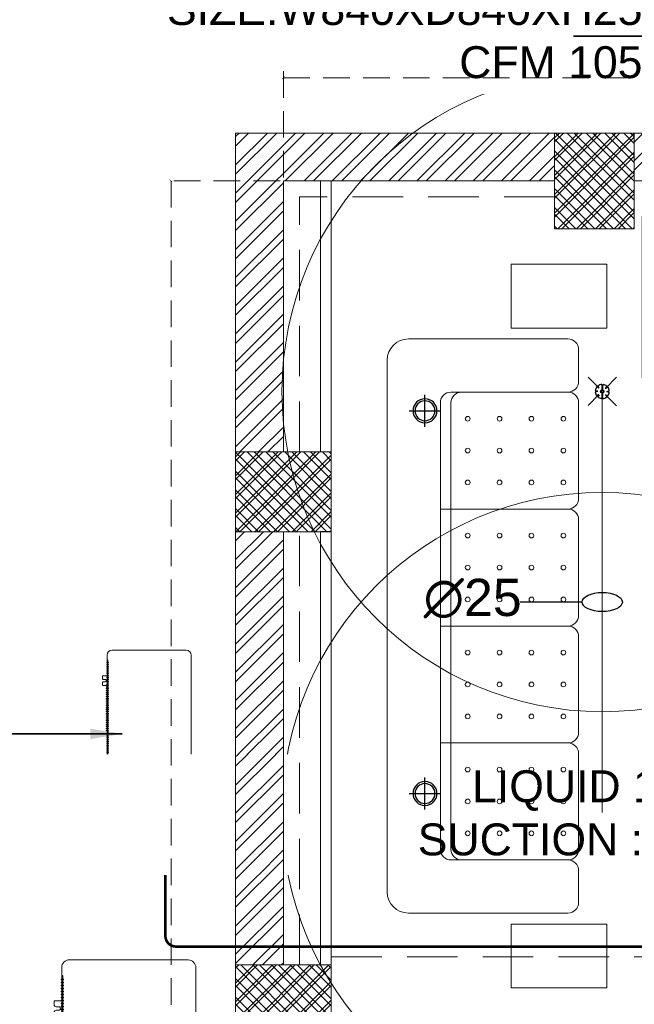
# Model space of a CAD drawing. Header units: inches. Extents: x 105152 to 158499, y 12149 to 30915.
# Tile 147 of 256: x 126132 to 126247, y 21439 to 21624. Entities that reach past the tile are written whole.
import ezdxf

# ---------------------------------------------------------------- set-up
doc = ezdxf.new("R2010")
doc.units = ezdxf.units.IN
doc.header["$MEASUREMENT"] = 0
doc.header["$PDMODE"] = 34
doc.linetypes.add('HIDDEN', pattern=[0.375, 0.25, -0.125])
doc.layers.add('15w led', color=7, linetype='Continuous', true_color=0xe600e6)
for name, color, linetype in [('AC REF. PIPE', 1, 'Continuous'), ('PD_DIMENSION', 101, 'Continuous'), ('PD_LIGHTING', 23, 'Continuous'), ('PP-HVAC ODU', 6, 'Continuous'), ('PP-SPRINKLER', 1, 'Continuous')]:
    doc.layers.add(name, color=color, linetype=linetype)
for name, color, linetype, lineweight in [('AR - PLAN', 251, 'Continuous', 5), ('BEAM', 173, 'Continuous', 5), ('COVERAGE ', 251, 'Continuous', 5), ('FIRE TEXT', 7, 'Continuous', 25), ('HVAC SERVICE', 1, 'Continuous', 35), ('HVAC TEXT PP', 104, 'Continuous', 20), ('PD_BRICK WALL_115', 134, 'Continuous', 30), ('PD_COLUMN', 2, 'Continuous', 60), ('PD_ELEVATION_03', 80, 'Continuous', 25), ('PD_FURNITURE_LOOSE', 20, 'Continuous', 18), ('PD_HATCH', 45, 'Continuous', 9), ('PP-SPRINKLER PIPE', 1, 'Continuous', 0), ('SH-SPRINKLAR', 1, 'Continuous', 0)]:
    doc.layers.add(name, color=color, linetype=linetype, lineweight=lineweight)
doc.styles.get("Standard").update_dxf_attribs({"font": 'arial.ttf', "height": 6})
doc.styles.add('text Ht 200mm', font='arial.ttf')
doc.dimstyles.new('ISO-10', dxfattribs={"dimtxt": 6, "dimasz": 0.5, "dimexe": 1.25, "dimexo": 0.625, "dimtad": 1, "dimtoh": 1, "dimdec": 1, "dimlunit": 4, "dimtxsty": 'Standard', "dimblk": 'ARCHTICK', "dimcen": 2.5, "dimclrt": 3, "dimadec": 0, "dimazin": 0, "dimtfac": 1, "dimtdec": 1, "dimtmove": 1, "dimatfit": 3, "dimfxl": 1, "dimarcsym": 0})
pattern_1 = [(45, (144327.2833, 25769.4912), (-1.767766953, 1.767766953), []), (135, (144327.2833, 25769.4912), (-1.767766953, -1.767766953), [])]

# ---------------------------------------------------------------- blocks, each defined once
blk = doc.blocks.new('PP-CEILING PENDANT')
at = {"layer": 'COVERAGE ', "color": 8, "lineweight": 5}
blk.add_circle((0, 0), 1700, dxfattribs=at)
at = {"layer": 'SH-SPRINKLAR', "lineweight": -3}
for p, q in [((-16.9, 17), (-75.6, 75.8)), ((17.2, 16.7), (75.4, 75)), ((-24, 0.1), (-37.4, -2.9)), ((-24, 0.8), (-37.3, 3.8)), ((-17.1, 16.7), (-28.7, 24.1)), ((-16.6, 17.3), (-23.9, 28.9)), ((-0.4, 24), (-3.4, 37.3)), ((-1.5, 8.9), (-1.5, 23.9)), ((0.6, 24), (3.5, 37.3)), ((1.5, 8.9), (1.5, 23.9)), ((16.8, 17.2), (24.1, 28.7)), ((17.6, 16.3), (29.1, 23.7)), ((23.9, -0.1), (37.4, 2.9)), ((-17.5, -16.3), (-76.5, -75.3)), ((-17.8, -16.1), (-29.3, -23.4)), ((-17.3, -16.6), (-24.7, -28.2)), ((-1.5, -23.9), (-4.5, -37.2)), ((-1.5, -23.9), (-1.5, -8.9)), ((-0.6, -24), (2.3, -37.4)), ((1.5, -23.9), (1.5, -8.9)), ((15.8, -18), (23.1, -29.5)), ((16.2, -17.7), (74.6, -76.1)), ((16.6, -17.3), (28.2, -24.7)), ((23.9, -1.3), (37.3, -4.2))]:
    blk.add_line(p, q, dxfattribs=at)
for centre, major_axis, start_param, end_param in [((0, 0), (26.5, 26.5), 1.657505, 2.255676), ((0, 0), (-26.5, 26.5), 5.588406, 6.189787), ((0, 0), (0.02, 8.87), 5.497787, 11.780972), ((0, 0), (0.02, 6.56), 5.497787, 11.780972), ((0, 23.4), (1.12, 1.12), 5.863873, 8.273293), ((0, 0), (-26.5, 26.5), 4.798644, 5.40368), ((0, 0), (26.5, 26.5), 5.57395, 6.180955), ((0, 0), (-26.5, 26.5), 0.862204, 1.45951), ((0, 0), (-26.5, 26.5), 1.637496, 2.236801), ((0, -23.4), (1.12, 1.12), 2.722281, 5.131701), ((0, 0), (-26.5, 26.5), 2.418515, 3.021492), ((0, 0), (26.5, 26.5), 4.778634, 5.384791)]:
    blk.add_ellipse(centre, major_axis=major_axis, ratio=1, start_param=start_param, end_param=end_param, dxfattribs=at)
blk = doc.blocks.new('zw$BF43')
at = {"layer": 'PP-HVAC ODU', "lineweight": 13}
for p, q in [((23.3, 395), (444.9, 395)), ((444.9, 395), (450.9, 390.6)), ((450.9, 390.6), (463.4, 390.6)), ((463.4, 390.6), (470, 395)), ((470, 395), (947.5, 395)), ((0, 22.9), (0.4, 372.1)), ((970.4, 372.1), (970, 22.9)), ((947.1, 0), (22.9, 0))]:
    blk.add_line(p, q, dxfattribs=at)
for points in [[(138.6, 403.8, 1.000274), (149.2, 403.8), (149.2, 411.3, -0.414298), (154.9, 417.1), (166, 417.1), (166, 395), (121.7, 395), (121.7, 417.1), (132.8, 417.1, -0.414214), (138.6, 411.3), (138.6, 403.8)], [(805, 395), (805, 417.1), (816.1, 417.1, -0.414214), (821.8, 411.3), (821.8, 403.8)], [(821.8, 403.8, 1.000274), (832.4, 403.8), (832.4, 411.3, -0.414298), (838.2, 417.1), (849.2, 417.1), (849.2, 395)]]:
    blk.add_lwpolyline(points, format="xyb", dxfattribs=at)
blk.add_lwpolyline([(923.3, 391.5), (477.2, 391.5, -0.994454), (477.2, 393.8), (923.3, 393.8, -0.993678)], format="xyb", close=True, dxfattribs=at)
for points in [[(488.7, 389.3), (487, 389.3), (487, 396.2), (488.7, 396.2)], [(497.5, 389.3), (495.9, 389.3), (495.9, 396.2), (497.5, 396.2)], [(506.4, 389.3), (504.7, 389.3), (504.7, 396.2), (506.4, 396.2)], [(515.2, 389.3), (513.6, 389.3), (513.6, 396.2), (515.2, 396.2)], [(524.1, 389.3), (522.4, 389.3), (522.4, 396.2), (524.1, 396.2)], [(532.9, 389.3), (531.3, 389.3), (531.3, 396.2), (532.9, 396.2)], [(541.8, 389.3), (540.1, 389.3), (540.1, 396.2), (541.8, 396.2)], [(550.6, 389.3), (549, 389.3), (549, 396.2), (550.6, 396.2)], [(559.5, 389.3), (557.8, 389.3), (557.8, 396.2), (559.5, 396.2)], [(568.3, 389.3), (566.7, 389.3), (566.7, 396.2), (568.3, 396.2)], [(577.2, 389.3), (575.5, 389.3), (575.5, 396.2), (577.2, 396.2)], [(586, 389.3), (584.4, 389.3), (584.4, 396.2), (586, 396.2)], [(594.9, 389.3), (593.2, 389.3), (593.2, 399.4), (594.9, 399.4)], [(603.7, 389.3), (602.1, 389.3), (602.1, 399.4), (603.7, 399.4)], [(612.6, 389.3), (610.9, 389.3), (610.9, 399.4), (612.6, 399.4)], [(621.4, 389.3), (619.8, 389.3), (619.8, 399.4), (621.4, 399.4)], [(630.3, 389.3), (628.6, 389.3), (628.6, 399.4), (630.3, 399.4)], [(639.1, 389.3), (637.5, 389.3), (637.5, 399.4), (639.1, 399.4)], [(648, 389.3), (646.3, 389.3), (646.3, 399.4), (648, 399.4)], [(656.8, 389.3), (655.2, 389.3), (655.2, 399.4), (656.8, 399.4)], [(665.7, 389.3), (664, 389.3), (664, 399.4), (665.7, 399.4)], [(674.5, 389.3), (672.9, 389.3), (672.9, 399.4), (674.5, 399.4)], [(683.4, 389.3), (681.7, 389.3), (681.7, 399.4), (683.4, 399.4)], [(692.3, 389.3), (690.6, 389.3), (690.6, 399.4), (692.3, 399.4)], [(701.1, 389.3), (699.4, 389.3), (699.4, 399.4), (701.1, 399.4)], [(710, 389.3), (708.3, 389.3), (708.3, 399.4), (710, 399.4)], [(718.8, 389.3), (717.1, 389.3), (717.1, 399.4), (718.8, 399.4)], [(727.7, 389.3), (726, 389.3), (726, 399.4), (727.7, 399.4)], [(736.5, 389.3), (734.8, 389.3), (734.8, 399.4), (736.5, 399.4)], [(745.4, 389.3), (743.7, 389.3), (743.7, 399.4), (745.4, 399.4)], [(754.2, 389.3), (752.5, 389.3), (752.5, 399.4), (754.2, 399.4)], [(763.1, 389.3), (761.4, 389.3), (761.4, 399.4), (763.1, 399.4)], [(771.9, 389.3), (770.2, 389.3), (770.2, 399.4), (771.9, 399.4)], [(780.8, 389.3), (779.1, 389.3), (779.1, 399.4), (780.8, 399.4)], [(789.6, 389.3), (787.9, 389.3), (787.9, 399.4), (789.6, 399.4)], [(798.5, 389.3), (796.8, 389.3), (796.8, 399.4), (798.5, 399.4)], [(807.3, 389.3), (805.6, 389.3), (805.6, 399.4), (807.3, 399.4)], [(816.2, 389.3), (814.5, 389.3), (814.5, 396.2), (816.2, 396.2)], [(825, 389.3), (823.3, 389.3), (823.3, 396.2), (825, 396.2)], [(833.9, 389.3), (832.2, 389.3), (832.2, 396.2), (833.9, 396.2)], [(842.7, 389.3), (841, 389.3), (841, 396.2), (842.7, 396.2)], [(851.6, 389.3), (849.9, 389.3), (849.9, 396.2), (851.6, 396.2)], [(860.4, 389.3), (858.8, 389.3), (858.8, 396.2), (860.4, 396.2)], [(869.3, 389.3), (867.6, 389.3), (867.6, 396.2), (869.3, 396.2)], [(878.1, 389.3), (876.5, 389.3), (876.5, 396.2), (878.1, 396.2)], [(887, 389.3), (885.3, 389.3), (885.3, 396.2), (887, 396.2)], [(895.8, 389.3), (894.1, 389.3), (894.1, 396.2), (895.8, 396.2)], [(904.7, 389.3), (903, 389.3), (903, 396.2), (904.7, 396.2)], [(913.5, 389.3), (911.9, 389.3), (911.9, 396.2), (913.5, 396.2)]]:
    blk.add_lwpolyline(points, close=True, dxfattribs=at)
for centre, start, end in [((23.3, 372.1), 90, 179.857), ((947.5, 372.1), 0, 90), ((22.9, 22.9), 180, 270), ((947.1, 22.9), 270, 0)]:
    blk.add_arc(centre, 22.9, start, end, dxfattribs=at)
blk = doc.blocks.new('_ArchTick')
at = {"color": 0, "linetype": 'ByBlock', "const_width": 0.15}
blk.add_lwpolyline([(-0.5, -0.5), (0.5, 0.5)], dxfattribs=at)
blk = doc.blocks.new('ight 18w')
at = {"lineweight": 25}
for p, q in [((0, 6), (0, -6)), ((6, 0), (-6, 0))]:
    blk.add_line(p, q, dxfattribs=at)
for radius in [4.5, 3.75]:
    blk.add_circle((0, 0), radius, dxfattribs=at)
blk = doc.blocks.new('FF. ELE')
at = {"layer": '15w led', "color": 2, "xscale": -0.5, "yscale": 0.5, "zscale": 0.5, "rotation": 89.99999999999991}
for p in [(5.63, 865.75), (5.63, 793.75)]:
    blk.add_blockref('ight 18w', p, dxfattribs=at)
blk = doc.blocks.new('PP-SP ARROW')
at = {"color": 3}
blk.add_line((-31.5, 0), (-128.7, 0), dxfattribs=at)
blk.add_ellipse((0, 0), major_axis=(-31.5, 0), ratio=0.476486, dxfattribs=at)
blk = doc.blocks.new('ghfhgfh')
at = {"color": 251, "lineweight": 5}
for p, q in [((133107.64, 19586.52), (133207.64, 19586.52)), ((133103.64, 19552.52), (133103.64, 19582.52)), ((133211.64, 19582.52), (133211.64, 19552.52)), ((133211.64, 19582.52), (133211.64, 19552.52)), ((133199.64, 19576.52), (133115.64, 19576.52)), ((133135.64, 19576.52), (133135.64, 19552.52)), ((133157.64, 19576.52), (133157.64, 19552.52)), ((133179.64, 19576.52), (133179.64, 19552.52)), ((133113.64, 19552.52), (133113.64, 19574.52)), ((133115.64, 19574.52), (133199.64, 19574.52)), ((133201.64, 19574.52), (133201.64, 19552.52)), ((133111.64, 19550.52), (133105.64, 19550.52)), ((133133.64, 19550.52), (133115.64, 19550.52)), ((133155.64, 19550.52), (133137.64, 19550.52)), ((133159.64, 19550.52), (133177.64, 19550.52)), ((133181.64, 19550.52), (133199.64, 19550.52)), ((133203.64, 19550.52), (133209.64, 19550.52))]:
    blk.add_line(p, q, dxfattribs=at)
for centre in [(133118.64, 19571.38), (133124.64, 19571.38), (133130.64, 19571.38), (133140.64, 19571.38), (133146.64, 19571.38), (133152.64, 19571.38), (133162.64, 19571.38), (133168.64, 19571.38), (133174.64, 19571.38), (133184.64, 19571.38), (133190.64, 19571.38), (133196.64, 19571.38), (133118.64, 19565.38), (133124.64, 19565.38), (133130.64, 19565.38), (133140.64, 19565.38), (133146.64, 19565.38), (133152.64, 19565.38), (133162.64, 19565.38), (133168.64, 19565.38), (133174.64, 19565.38), (133184.64, 19565.38), (133190.64, 19565.38), (133196.64, 19565.38), (133118.64, 19559.38), (133124.64, 19559.38), (133130.64, 19559.38), (133140.64, 19559.38), (133146.64, 19559.38), (133152.64, 19559.38), (133162.64, 19559.38), (133168.64, 19559.38), (133174.64, 19559.38), (133184.64, 19559.38), (133190.64, 19559.38), (133196.64, 19559.38), (133118.64, 19553.38), (133124.64, 19553.38), (133130.64, 19553.38), (133140.64, 19553.38), (133146.64, 19553.38), (133152.64, 19553.38), (133162.64, 19553.38), (133168.64, 19553.38), (133174.64, 19553.38), (133184.64, 19553.38), (133190.64, 19553.38), (133196.64, 19553.38)]:
    blk.add_circle(centre, 0.442, dxfattribs=at)
for centre, radius, start, end in [((133107.64, 19582.52), 4, 90, 180), ((133207.64, 19582.52), 4, 0, 90), ((133115.64, 19574.52), 2, 90, 180), ((133199.64, 19574.52), 2, 0, 90), ((133115.64, 19572.52), 2, 90, 180), ((133199.64, 19572.52), 2, 0, 90), ((133105.64, 19552.52), 2, 180, 270), ((133111.64, 19552.52), 2, 270, 0), ((133115.64, 19552.52), 2, 180, 270), ((133133.64, 19552.52), 2, 270, 0), ((133137.64, 19552.52), 2, 180, 270), ((133155.64, 19552.52), 2, 270, 0), ((133159.64, 19552.52), 2, 180, 270), ((133177.64, 19552.52), 2, 270, 0), ((133181.64, 19552.52), 2, 180, 270), ((133199.64, 19552.52), 2, 270, 0), ((133203.64, 19552.52), 2, 180, 270), ((133209.64, 19552.52), 2, 270, 0)]:
    blk.add_arc(centre, radius, start, end, dxfattribs=at)
blk = doc.blocks.new('3SEATER445')
at = {"color": 251, "lineweight": 5}
for p, q in [((-31.85, 36), (-37.85, 36)), ((-9.85, 36), (-27.85, 36)), ((-5.85, 36), (12.15, 36)), ((16.15, 36), (34.15, 36)), ((38.15, 36), (44.15, 36)), ((-39.85, 4), (-39.85, 34)), ((-29.85, 12), (-29.85, 34)), ((-7.85, 10), (-7.85, 34)), ((14.15, 10), (14.15, 34)), ((36.15, 34), (36.15, 12)), ((46.15, 34), (46.15, 4)), ((34.15, 12), (-27.85, 12)), ((-27.85, 10), (34.15, 10)), ((42.15, 0), (-35.85, 0))]:
    blk.add_line(p, q, dxfattribs=at)
for centre in [(-24.85, 33.14), (-18.85, 33.14), (-12.85, 33.14), (-2.85, 33.14), (3.15, 33.14), (9.15, 33.14), (19.15, 33.14), (25.15, 33.14), (31.15, 33.14), (-24.85, 27.14), (-18.85, 27.14), (-12.85, 27.14), (-2.85, 27.14), (3.15, 27.14), (9.15, 27.14), (19.15, 27.14), (25.15, 27.14), (31.15, 27.14), (-24.85, 21.14), (-18.85, 21.14), (-12.85, 21.14), (-2.85, 21.14), (3.15, 21.14), (9.15, 21.14), (19.15, 21.14), (25.15, 21.14), (31.15, 21.14), (-24.85, 15.14), (-18.85, 15.14), (-12.85, 15.14), (-2.85, 15.14), (3.15, 15.14), (9.15, 15.14), (19.15, 15.14), (25.15, 15.14), (31.15, 15.14)]:
    blk.add_circle(centre, 0.442, dxfattribs=at)
for centre, radius, start, end in [((-37.85, 34), 2, 90, 180), ((-31.85, 34), 2, 0, 90), ((-27.85, 34), 2, 90, 180), ((-9.85, 34), 2, 0, 90), ((-5.85, 34), 2, 90, 180), ((12.15, 34), 2, 0, 90), ((16.15, 34), 2, 90, 180), ((34.15, 34), 2, 360, 90), ((38.15, 34), 2, 90, 180), ((44.15, 34), 2, 360, 90), ((-27.85, 14), 2, 180, 270), ((34.15, 14), 2, 270, 0), ((-27.85, 12), 2, 180, 270), ((34.15, 12), 2, 270, 0), ((-35.85, 4), 4, 180, 270), ((42.15, 4), 4, 270, 360)]:
    blk.add_arc(centre, radius, start, end, dxfattribs=at)
blk = doc.blocks.new('DSGJHFGDHSDF DGH D')
at = {"layer": 'PD_FURNITURE_LOOSE', "color": 251, "lineweight": 5}
for points in [[(-60.65, -12.78), (-78.65, -12.78), (-78.65, -24.78), (-60.65, -24.78)], [(60.65, -12.78), (78.65, -12.78), (78.65, -24.78), (60.65, -24.78)], [(-18.75, -99.56), (-48.75, -99.56), (-48.75, -51.56), (-18.75, -51.56)], [(18.75, -99.56), (48.75, -99.56), (48.75, -51.56), (18.75, -51.56)], [(-60.65, -148.9), (-78.65, -148.9), (-78.65, -136.9), (-60.65, -136.9)]]:
    blk.add_lwpolyline(points, close=True, dxfattribs=at)
at = {"layer": 'PD_FURNITURE_LOOSE', "color": 251}
blk.add_blockref('ghfhgfh', (-133157.64, -19586.52), dxfattribs=at)
at = {"layer": 'PD_FURNITURE_LOOSE', "color": 251, "rotation": 90}
blk.add_blockref('ghfhgfh', (19484.54, -133238.48), dxfattribs=at)
at = {"layer": 'PD_FURNITURE_LOOSE', "color": 251, "xscale": -1, "rotation": 90}
blk.add_blockref('3SEATER445', (100.35, -70.76), dxfattribs=at)
blk = doc.blocks.new('*D642')
at = {"layer": 'Defpoints', "color": 0}
for p in [(-1107, -9), (-1128.13, -939), (-1107, -939)]:
    blk.add_point(p, dxfattribs=at)
at = {"layer": 'PD_DIMENSION', "color": 0, "linetype": 'HIDDEN', "lineweight": -2, "ltscale": 20}
for p, q in [((-1107.62, -9), (-1129.38, -9)), ((-1128.13, -9), (-1128.13, -939)), ((-1107.62, -939), (-1129.38, -939))]:
    blk.add_line(p, q, dxfattribs=at)
at = {"layer": 'PD_DIMENSION', "color": 0, "lineweight": -2, "xscale": 0.5, "yscale": 0.5, "zscale": 0.5}
for p, rotation in [((-1128.13, -9), 90), ((-1128.13, -939), 270)]:
    blk.add_blockref('_ArchTick', p, dxfattribs=dict(at, rotation=rotation))
at = {"layer": 'PD_DIMENSION', "color": 3, "lineweight": 5, "insert": (-1131.82, -474), "char_height": 6, "attachment_point": 5, "rotation": 90}
blk.add_mtext('77\'-6"', dxfattribs=at)
blk = doc.blocks.new('*D643')
at = {"layer": 'Defpoints', "color": 0}
for p in [(-747, 10.38), (-1107, -9), (-747, -9)]:
    blk.add_point(p, dxfattribs=at)
at = {"layer": 'PD_DIMENSION', "color": 0, "linetype": 'HIDDEN', "lineweight": -2, "ltscale": 20}
for p, q in [((-1107, -8.37), (-1107, 11.63)), ((-747, -8.37), (-747, 11.63)), ((-1107, 10.38), (-747, 10.38))]:
    blk.add_line(p, q, dxfattribs=at)
at = {"layer": 'PD_DIMENSION', "color": 0, "lineweight": -2, "xscale": 0.5, "yscale": 0.5, "zscale": 0.5, "rotation": 180}
blk.add_blockref('_ArchTick', (-1107, 10.38), dxfattribs=at)
at = {"layer": 'PD_DIMENSION', "color": 0, "lineweight": -2, "xscale": 0.5, "yscale": 0.5, "zscale": 0.5}
blk.add_blockref('_ArchTick', (-747, 10.38), dxfattribs=at)
at = {"layer": 'PD_DIMENSION', "color": 3, "lineweight": 5, "insert": (-927, 14.07), "char_height": 6, "attachment_point": 5}
blk.add_mtext("30'", dxfattribs=at)
blk = doc.blocks.new('columns2')
at = {"layer": 'PD_HATCH', "lineweight": 5}
h = blk.add_hatch(dxfattribs=at)
h.set_pattern_fill('ANSI37', color=173, scale=20)
h.paths.add_polyline_path([(387, -250), (387, -268), (369, -268), (369, -250)])
h.paths.add_polyline_path([(18, 0), (18, -15), (0, -15), (0, 0)])
h.paths.add_polyline_path([(18, -828), (18, -813), (0, -813), (0, -828)])
h.paths.add_polyline_path([(201, -870), (186, -870), (186, -888), (201, -888)])
h.paths.add_polyline_path([(570, -870), (555, -870), (555, -888), (570, -888)])
h.paths.add_polyline_path([(754.5, -870), (739.5, -870), (739.5, -888), (754.5, -888)])
h.paths.add_polyline_path([(934.5, -870), (919.5, -870), (919.5, -888), (934.5, -888)])
h.paths.add_polyline_path([(385.5, -870), (370.5, -870), (370.5, -888), (385.5, -888)])
h.paths.add_polyline_path([(201, 42), (186, 42), (186, 60), (201, 60)])
h.paths.add_polyline_path([(387, -578), (387, -560), (369, -560), (369, -578)])
h.paths.add_polyline_path([(1116, -731.5), (1116, -716.5), (1098, -716.5), (1098, -731.5)])
h.paths.add_polyline_path([(1116, -111.5), (1116, -96.5), (1098, -96.5), (1098, -111.5)])
h.paths.add_polyline_path([(1116, -561.5), (1116, -576.5), (1098, -576.5), (1098, -561.5)])
h.paths.add_polyline_path([(1116, -251.5), (1116, -266.5), (1098, -266.5), (1098, -251.5)])
h.paths.add_polyline_path([(0, -731.5), (0, -716.5), (18, -716.5), (18, -731.5)])
h.paths.add_polyline_path([(0, -111.5), (0, -96.5), (18, -96.5), (18, -111.5)])
h.paths.add_polyline_path([(0, -406.5), (0, -421.5), (18, -421.5), (18, -406.5)])
h.paths.add_polyline_path([(0, -561.5), (0, -576.5), (18, -576.5), (18, -561.5)])
h.paths.add_polyline_path([(0, -251.5), (0, -266.5), (18, -266.5), (18, -251.5)])
h.paths.add_polyline_path([(993, -111.5), (993, -99.5), (984, -99.5), (984, -111.5)])
h.paths.add_polyline_path([(993, -189.5), (993, -201.5), (984, -201.5), (984, -189.5)])
h.paths.add_polyline_path([(903, -111.5), (903, -99.5), (912, -99.5), (912, -111.5)])
h.paths.add_polyline_path([(903, -189.5), (903, -201.5), (912, -201.5), (912, -189.5)])
h.paths.add_polyline_path([(75, -870), (60, -870), (60, -888), (75, -888)])
h.paths.add_polyline_path([(1116, -870), (1101, -870), (1101, -888), (1116, -888)])
h.paths.add_polyline_path([(75, 42), (60, 42), (60, 60), (75, 60)])
h.paths.add_polyline_path([(570, 42), (555, 42), (555, 60), (570, 60)])
h.paths.add_polyline_path([(754.5, 42), (739.5, 42), (739.5, 60), (754.5, 60)])
h.paths.add_polyline_path([(934.5, 42), (919.5, 42), (919.5, 60), (934.5, 60)])
h.paths.add_polyline_path([(385.5, 42), (370.5, 42), (370.5, 60), (385.5, 60)])
h.paths.add_polyline_path([(1116, 42), (1101, 42), (1101, 60), (1116, 60)])
h.paths.add_polyline_path([(738, -250), (738, -268), (756, -268), (756, -250)])
h.paths.add_polyline_path([(756, -578), (756, -560), (738, -560), (738, -578)])
at = {"layer": 'PD_COLUMN', "color": 173, "lineweight": 5}
for points in [[(75, 42), (60, 42), (60, 60), (75, 60)], [(18, 0), (18, -15), (0, -15), (0, 0)], [(0, -111.5), (0, -96.5), (18, -96.5), (18, -111.5)]]:
    blk.add_lwpolyline(points, close=True, dxfattribs=at)
at = {"layer": 'PD_HATCH', "color": 173, "linetype": 'HIDDEN', "lineweight": 5, "ltscale": 38}
for p, q in [((60, 60), (0, 60)), ((0, 0), (0, 60)), ((12, 0), (12, 48)), ((60, 48), (12, 48)), ((0, -96.5), (0, -15)), ((12, -96.5), (12, -15)), ((18, -95), (187.5, -95))]:
    blk.add_line(p, q, dxfattribs=at)
blk = doc.blocks.new('HVAC SERVICE')
at = {"layer": 'AC REF. PIPE', "const_width": 0.5}
blk.add_lwpolyline([(133.54, -103.86), (133.54, -148.04, -0.414214), (128.54, -153.04), (-11.19, -153.04, -0.414214), (-13.19, -151.04), (-13.19, -136.1)], format="xyb", dxfattribs=at)
at = {"layer": 'PP-HVAC ODU', "lineweight": 13, "rotation": 90}
for p, xscale, yscale, zscale in [((-8.35, -136.1), 0.03999999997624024, 0.03999999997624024, 0.03999999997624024), ((-7.45, -217.57), 0.06393389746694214, 0.06393389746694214, 0.06393389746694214)]:
    blk.add_blockref('zw$BF43', p, dxfattribs=dict(at, xscale=xscale, yscale=yscale, zscale=zscale))
at = {"layer": 'HVAC TEXT PP', "insert": (-156.29, 36.33), "char_height": 6, "width": 237.4875, "attachment_point": 1, "bg_fill": 2}
blk.add_mtext('\\pxqr;3.0 TR 4 WAY CASSETTE AC \\PSIZE:W840XD840XH250\\PCFM 1059', dxfattribs=at)
at = {"layer": 'HVAC TEXT PP'}
blk.add_leader([(-21.33, -113.03), (-82.48, -113.03)], dimstyle='ISO-10', override={"dimasz": 6, "dimtad": 0}, dxfattribs=at)
at = {"layer": 'HVAC TEXT PP', "insert": (-146.41, -119.88), "char_height": 6, "width": 237.4875, "attachment_point": 1, "bg_fill": 2}
blk.add_mtext('\\pxqr;LIQUID 15.8\\PSUCTION :-9.5 ', dxfattribs=at)
at = {"layer": 'HVAC TEXT PP'}
blk.add_leader([(115.85, -70.26), (115.85, 18.24), (63.54, 18.24)], dimstyle='ISO-10', override={"dimasz": 6, "dimtad": 0}, dxfattribs=at)
at = {"layer": 'HVAC TEXT PP', "insert": (-36.34, -120.56), "char_height": 6, "width": 237.4875, "attachment_point": 1, "bg_fill": 2}
blk.add_mtext('\\pxqr;%%C32 MM \\PDRAIN PIPE ', dxfattribs=at)
blk = doc.blocks.new('FIRST FLOOR PLAN 0')
at = {"layer": 'PD_HATCH', "lineweight": 5}
h = blk.add_hatch(dxfattribs=at)
h.set_pattern_fill('ANSI32', color=251, scale=10)
h.set_pattern_definition([(45, (-1110.15, -834.2493), (-2.65165, 2.65165), []), (45, (-1108.3824, -834.2493), (-2.65165, 2.65165), [])])
h.paths.add_polyline_path([(-1107, -791.5), (-1116, -791.5), (-1116, -873), (-1107, -873)])
h.paths.add_polyline_path([(-745.5, -939), (-915, -939), (-915, -948), (-745.5, -948)])
h.paths.add_polyline_path([(-561, -939), (-730.5, -939), (-730.5, -948), (-561, -948)])
h.paths.add_polyline_path([(-1107, -75), (-1116, -75), (-1116, -156.5), (-1107, -156.5)])
h.paths.add_polyline_path([(-1107, -171.5), (-1116, -171.5), (-1116, -311.5), (-1107, -311.5)])
h.paths.add_polyline_path([(-1107, -326.5), (-1116, -326.5), (-1116, -466.5), (-1107, -466.5)])
h.paths.add_polyline_path([(-1107, -481.5), (-1116, -481.5), (-1116, -621.5), (-1107, -621.5)])
h.paths.add_polyline_path([(-1107, -636.5), (-1116, -636.5), (-1116, -776.5), (-1107, -776.5)])
h.paths.add_polyline_path([(-15, 0), (-181.5, 0), (-181.5, -9), (-15, -9)])
h.paths.add_polyline_path([(-196.5, 0), (-361.5, 0), (-361.5, -9), (-196.5, -9)])
h.paths.add_polyline_path([(-376.5, 0), (-546, 0), (-546, -9), (-376.5, -9)])
h.paths.add_polyline_path([(-561, 0), (-730.5, 0), (-730.5, -9), (-561, -9)])
h.paths.add_polyline_path([(-930, 0), (-1041, 0), (-1041, -9), (-930, -9)])
h.paths.add_polyline_path([(-1056, 0), (-1116, 0), (-1116, -60), (-1107, -60), (-1107, -9), (-1056, -9)])
h.paths.add_polyline_path([(-1107, -888), (-1116, -888), (-1116, -948), (-1056, -948), (-1056, -939), (-1107, -939)])
h.paths.add_polyline_path([(-930, -939), (-1041, -939), (-1041, -948), (-930, -948)])
h.paths.add_polyline_path([(-521.25, -939), (-546, -939), (-546, -948), (-521.25, -948)])
h.paths.add_polyline_path([(-376.5, -939), (-401.25, -939), (-401.25, -948), (-376.5, -948)])
h.paths.add_polyline_path([(-339, -939), (-361.5, -939), (-361.5, -948), (-339, -948)])
h.paths.add_polyline_path([(-196.5, -939), (-219, -939), (-219, -948), (-196.5, -948)])
h.paths.add_polyline_path([(-159, -939), (-181.5, -939), (-181.5, -948), (-159, -948)])
h.paths.add_polyline_path([(-15, -939), (-39, -939), (-39, -948), (-15, -948)])
h.paths.add_polyline_path([(0, -930), (-9, -930)])
h.paths.add_polyline_path([(0, -791.5), (-9, -791.5), (-9, -930), (0, -930)])
h.paths.add_polyline_path([(0, -636.5), (-9, -636.5), (-9, -776.5), (0, -776.5)])
h.paths.add_polyline_path([(0, -326.5), (-9, -326.5), (-9, -621.5), (0, -621.5)])
h.paths.add_polyline_path([(0, -18), (-9, -18), (-9, -156.5), (0, -156.5)])
h.paths.add_polyline_path([(-18, -159.5), (-123, -159.5), (-123, -168.5), (-18, -168.5)])
h.paths.add_polyline_path([(-123, -171.5), (-132, -171.5), (-132, -249.5), (-123, -249.5)])
h.paths.add_polyline_path([(-132, -159.5), (-204, -159.5), (-204, -168.5), (-132, -168.5)])
h.paths.add_polyline_path([(-204, -171.5), (-213, -171.5), (-213, -249.5), (-204, -249.5)])
h.paths.add_polyline_path([(-213, -159.5), (-294, -159.5), (-294, -261.5), (-267, -261.5), (-267, -252.5), (-285, -252.5), (-285, -168.5), (-213, -168.5)])
h.paths.add_polyline_path([(-213, -252.5), (-231, -252.5), (-231, -261.5), (-213, -261.5)], flags=17)
h.paths.add_polyline_path([(-186, -252.5), (-204, -252.5), (-204, -261.5), (-186, -261.5)])
h.paths.add_polyline_path([(-132, -252.5), (-150, -252.5), (-150, -261.5), (-132, -261.5)])
h.paths.add_polyline_path([(-123, -261.5), (-132, -261.5), (-132, -324.5), (-123, -324.5)])
h.paths.add_polyline_path([(0, -310.5), (-9, -310.5), (-9, -311.5), (0, -311.5)])
h.paths.add_polyline_path([(0, -171.5), (-9, -171.5), (-9, -190.5), (0, -190.5)])
h.paths.add_polyline_path([(-878.25, -9), (-878.25, 0), (-915, 0), (-915, -9)])
h.paths.add_polyline_path([(-782.25, 0), (-782.25, -9), (-745.5, -9), (-745.5, 0)])
h = blk.add_hatch(dxfattribs=at)
h.set_pattern_fill('ANSI37', color=251, scale=20)
h.set_pattern_definition(pattern_1)
h.paths.add_polyline_path([(-1041, 0), (-1056, 0), (-1056, -18), (-1041, -18)])
h = blk.add_hatch(dxfattribs=at)
h.set_pattern_fill('ANSI37', color=251, scale=20)
h.set_pattern_definition(pattern_1)
h.paths.add_polyline_path([(-1116, -60), (-1116, -75), (-1098, -75), (-1098, -60)])
h = blk.add_hatch(dxfattribs=at)
h.set_pattern_fill('ANSI37', color=251, scale=20)
h.set_pattern_definition(pattern_1)
h.paths.add_polyline_path([(-1116, -171.5), (-1116, -156.5), (-1098, -156.5), (-1098, -171.5)])
at = {"layer": 'PD_BRICK WALL_115', "color": 251, "lineweight": 5}
for p, q in [((-878.25, 0), (-1116, 0)), ((-1116, 0), (-1116, -156.5)), ((-1056, -9), (-1107, -9)), ((-1107, -9), (-1107, -60)), ((-930, -9), (-1041, -9)), ((-1107, -75), (-1107, -156.5))]:
    blk.add_line(p, q, dxfattribs=at)
at = {"layer": 'PD_COLUMN', "color": 251, "lineweight": 5}
for points in [[(-1041, -18), (-1056, -18), (-1056, 0), (-1041, 0)], [(-1098, -60), (-1098, -75), (-1116, -75), (-1116, -60)], [(-1116, -171.5), (-1116, -156.5), (-1098, -156.5), (-1098, -171.5)]]:
    blk.add_lwpolyline(points, close=True, dxfattribs=at)
at = {"layer": 'PD_ELEVATION_03', "color": 251, "lineweight": 5}
for points in [[(-1100, -9), (-1100, -60), (-1098, -60), (-1098, -9)], [(-1100, -74.93), (-1100, -156.5), (-1098, -156.5), (-1098, -74.93)]]:
    blk.add_lwpolyline(points, close=True, dxfattribs=at)
at = {"layer": 'PD_FURNITURE_LOOSE', "color": 251}
blk.add_blockref('DSGJHFGDHSDF DGH D', (-985.5, -11.9), dxfattribs=at)
at = {"layer": 'PD_DIMENSION', "color": 251, "lineweight": 5, "ltscale": 20}
dim = blk.add_linear_dim(base=(-747, 10.38), p1=(-1107, -9), p2=(-747, -9), dimstyle='ISO-10', override={"dimfxl": 25.4, "dimfxlon": 1, "dimarcsym": 1}, dxfattribs=at)
dim.commit()
dim.dimension.update_dxf_attribs({"geometry": '*D643', "text_midpoint": (-927, 14.07)})
dim = blk.add_linear_dim(base=(-1128.13, -939), p1=(-1107, -9), p2=(-1107, -939), angle=90, dimstyle='ISO-10', override={"dimfxl": 25.4, "dimfxlon": 1, "dimarcsym": 1}, dxfattribs=at)
dim.commit()
dim.dimension.update_dxf_attribs({"geometry": '*D642', "text_midpoint": (-1131.82, -474)})

msp = doc.modelspace()

# ---------------------------------------------------------------- linework, layer by layer
at = {"layer": 'PP-SPRINKLER PIPE'}
msp.add_line((126345.44, 21474.65), (126241.13, 21474.65), dxfattribs=at)

# ---------------------------------------------------------------- block references
at = {"layer": 'PP-SPRINKLER', "xscale": 0.03543314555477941, "yscale": 0.03543314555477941, "zscale": 35.43314555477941, "rotation": 180}
msp.add_blockref('PP-CEILING PENDANT', (126241.13, 21553.88), dxfattribs=at)
at = {"layer": 'PP-SPRINKLER', "xscale": -0.03543314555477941, "yscale": 0.03543314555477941, "zscale": 35.43314555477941}
msp.add_blockref('PP-CEILING PENDANT', (126241.13, 21474.65), dxfattribs=at)

# ---------------------------------------------------------------- next in the draw order: block references
at = {"layer": 'HVAC SERVICE'}
msp.add_blockref('HVAC SERVICE', (126172.16, 21602.5), dxfattribs=at)

# ---------------------------------------------------------------- next in the draw order: linework, layer by layer
at = {"layer": 'PP-SPRINKLER PIPE'}
msp.add_line((126241.13, 21553.88), (126241.13, 21474.65), dxfattribs=at)

# ---------------------------------------------------------------- next in the draw order: block references
at = {"layer": 'FIRE TEXT', "xscale": 0.1199999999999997, "yscale": 0.1199999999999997, "zscale": 0.03999999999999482, "rotation": 360}
msp.add_blockref('PP-SP ARROW', (126241.13, 21514.27), dxfattribs=at)
at = {"layer": 'PD_LIGHTING', "color": 2}
msp.add_blockref('FF. ELE', (126202.16, 20684.5), dxfattribs=at)

# ---------------------------------------------------------------- next in the draw order: texts
at = {"layer": 'FIRE TEXT', "style": 'text Ht 200mm'}
msp.add_text('∅25', height=7, dxfattribs=at).set_placement((126207.54, 21511.64))

# ---------------------------------------------------------------- next in the draw order: block references
at = {"layer": 'AR - PLAN', "color": 251}
msp.add_blockref('FIRST FLOOR PLAN 0', (127288.16, 21602.5), dxfattribs=at)

# ---------------------------------------------------------------- next in the draw order: block references
at = {"layer": 'BEAM'}
msp.add_blockref('columns2', (126172.16, 21542.5), dxfattribs=at)

doc.saveas('drawing.dxf')
